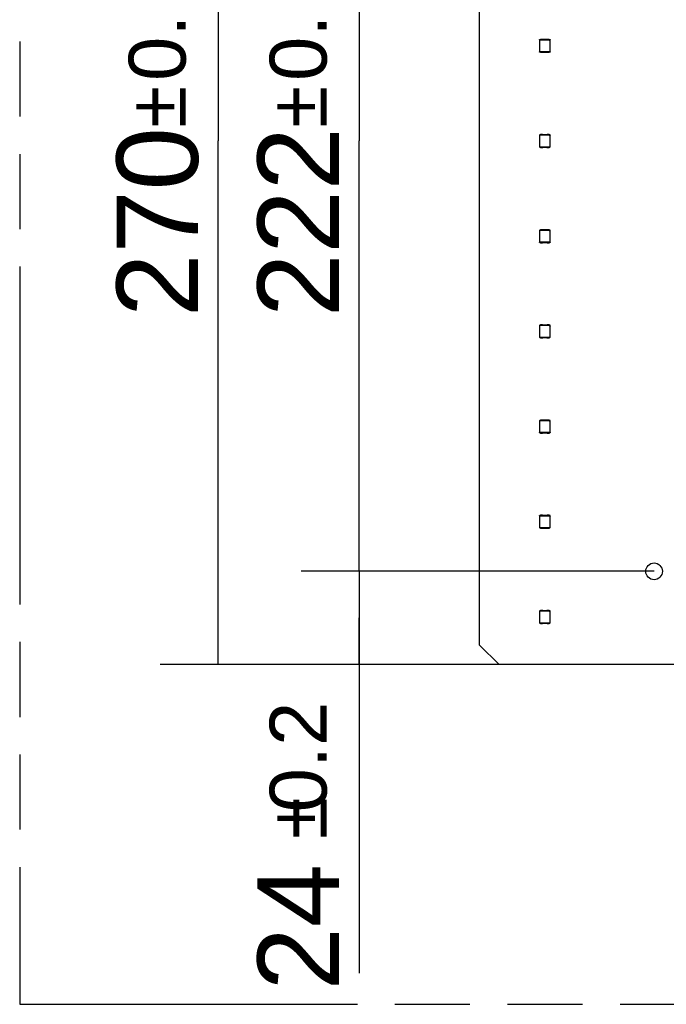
# Model space of a CAD drawing. Header units: millimetres. Extents: x 0 to 210, y 0 to 297.
# Tile 3 of 44: x 50 to 67, y 133 to 158. Entities that reach past the tile are written whole.
import ezdxf
from ezdxf.enums import TextEntityAlignment as Align

# ---------------------------------------------------------------- set-up
doc = ezdxf.new("R2010")
doc.units = ezdxf.units.MM
doc.header["$LTSCALE"] = 19.36
doc.linetypes.add('PHANTOM', pattern=[0.8, 0.45, -0.05, 0.1, -0.05, 0.1, -0.05])
doc.layers.get('0').update_dxf_attribs({"linetype": 'CONTINUOUS'})
doc.layers.add('DEFAULT_3', color=7, linetype='PHANTOM')
doc.layers.add('Z_DIM_2D', color=7, linetype='CONTINUOUS')
doc.styles.add('TEXTSTYLE_3', font='helveticaneueltw1g-ltcn.otf')
doc.styles.add('TEXTSTYLE_4', font='gdt', dxfattribs={"width": 0.7})
doc.dimstyles.new('DIMSTYLE_1', dxfattribs={"dimtxt": 2.1, "dimasz": 3.5, "dimexe": 1.5, "dimexo": 0, "dimgap": 0.525, "dimtad": 1, "dimdec": 3, "dimlfac": 10, "dimdsep": 46, "dimtxsty": 'TEXTSTYLE_3', "dimblk": '_FILLED', "dimblk1": '_FILLED', "dimblk2": '_FILLED', "dimcen": 0.09, "dimclrt": 5, "dimadec": 3, "dimazin": 2, "dimtol": 1, "dimtp": 0.2, "dimtm": 0.2, "dimtfac": 1, "dimtdec": 3, "dimtofl": 0, "dimtmove": 0, "dimatfit": 3, "dimldrblk": '_FILLED', "dimfxl": 0, "dimtolj": 1, "dimarcsym": 0})
doc.dimstyles.new('DIMSTYLE_3', dxfattribs={"dimtxt": 2.1, "dimasz": 3.5, "dimexe": 1.5, "dimexo": 0, "dimgap": 0.525, "dimtad": 1, "dimdec": 3, "dimlfac": 10, "dimdsep": 46, "dimtxsty": 'TEXTSTYLE_3', "dimblk": '_FILLED', "dimblk1": '_FILLED', "dimblk2": '_FILLED', "dimcen": 0.09, "dimclrt": 5, "dimadec": 3, "dimazin": 2, "dimtol": 1, "dimtp": 0.3, "dimtm": 0.3, "dimtfac": 1, "dimtdec": 3, "dimtofl": 0, "dimtmove": 0, "dimatfit": 3, "dimldrblk": '_FILLED', "dimfxl": 0, "dimtolj": 1, "dimarcsym": 0})

# ---------------------------------------------------------------- blocks, each defined once
blk = doc.blocks.new('*D6')
at = {"layer": 'Z_DIM_2D', "color": 2, "linetype": 'Continuous', "transparency": 16777216}
for p, q in [((66.495, 166.046), (57.389, 166.046)), ((58.889, 166.046), (58.889, 154.946)), ((58.889, 143.846), (58.889, 154.946)), ((66.495, 143.846), (57.389, 143.846))]:
    blk.add_line(p, q, dxfattribs=at)
at = {"layer": 'Z_DIM_2D', "color": 5, "linetype": 'Continuous', "transparency": 16777216}
for s, height, style, p in [('0.2', 1.47, 'TEXTSTYLE_3', (58.049, 157.919)), ('`', 1.47, 'TEXTSTYLE_4', (58.049, 155.827)), ('222', 2.1, 'TEXTSTYLE_3', (58.364, 152.854))]:
    blk.add_text(s, height=height, rotation=90, dxfattribs=dict(at, style=style)).set_placement(p, align=Align.CENTER)
blk = doc.blocks.new('_FILLED')
at = {"color": 0, "linetype": 'ByBlock'}
blk.add_solid([(0, 0), (-1, 0.125), (-1, -0.125)], dxfattribs=at)
blk = doc.blocks.new('_NONE')
blk = doc.blocks.new('*D7')
at = {"layer": 'Z_DIM_2D', "color": 2, "linetype": 'Continuous', "transparency": 16777216}
for p, q in [((62.495, 168.446), (53.752, 168.446)), ((55.252, 168.446), (55.252, 154.946)), ((55.252, 141.446), (55.252, 154.946)), ((62.495, 141.446), (53.752, 141.446))]:
    blk.add_line(p, q, dxfattribs=at)
at = {"layer": 'Z_DIM_2D', "color": 5, "linetype": 'Continuous', "transparency": 16777216}
for s, height, style, p in [('0.3', 1.47, 'TEXTSTYLE_3', (54.412, 157.919)), ('`', 1.47, 'TEXTSTYLE_4', (54.412, 155.827)), ('270', 2.1, 'TEXTSTYLE_3', (54.727, 152.854))]:
    blk.add_text(s, height=height, rotation=90, dxfattribs=dict(at, style=style)).set_placement(p, align=Align.CENTER)
blk = doc.blocks.new('*D8')
at = {"layer": 'Z_DIM_2D', "color": 2, "linetype": 'Continuous', "transparency": 16777216}
for p, q in [((66.28, 143.846), (57.389, 143.846)), ((58.889, 143.846), (58.889, 142.646)), ((58.889, 141.446), (58.889, 142.646)), ((58.889, 142.646), (58.889, 133.48)), ((62.495, 141.446), (57.389, 141.446))]:
    blk.add_line(p, q, dxfattribs=at)
at = {"layer": 'Z_DIM_2D', "color": 5, "linetype": 'Continuous', "transparency": 16777216}
for s, height, style, p in [('0.2', 1.47, 'TEXTSTYLE_3', (58.049, 140.485)), ('`', 1.47, 'TEXTSTYLE_4', (58.049, 138.016)), ('24', 2.1, 'TEXTSTYLE_3', (58.364, 136.301))]:
    blk.add_text(s, height=height, rotation=90, dxfattribs=dict(at, style=style)).set_placement(p, align=Align.RIGHT)

msp = doc.modelspace()

# ---------------------------------------------------------------- linework, layer by layer
at = {"color": 7, "linetype": 'Continuous'}
for p, q in [((61.9946, 141.94591), (61.9946, 167.94591)), ((63.53755, 157.557), (63.53755, 157.237)), ((63.54096, 157.55359), (63.53755, 157.557)), ((63.53755, 157.557), (63.56855, 157.557)), ((63.54096, 157.55359), (63.54096, 157.2404)), ((63.54096, 157.55359), (63.78184, 157.55359)), ((63.56855, 157.55569), (63.56855, 157.572)), ((63.56855, 157.572), (63.61025, 157.572)), ((63.56855, 157.55569), (63.78655, 157.55569)), ((63.62348, 157.567), (63.73162, 157.567)), ((63.74485, 157.572), (63.78655, 157.572)), ((63.78184, 157.55359), (63.78578, 157.55464)), ((63.81414, 157.52129), (63.78184, 157.55359)), ((63.78578, 157.55464), (63.81519, 157.52523)), ((63.81519, 157.55464), (63.78578, 157.55464)), ((63.78655, 157.572), (63.78655, 157.55569)), ((63.78655, 157.557), (63.81755, 157.557)), ((63.81414, 157.52129), (63.81519, 157.52523)), ((63.81414, 157.2404), (63.81414, 157.52129)), ((63.81755, 157.557), (63.81519, 157.55464)), ((63.81519, 157.52523), (63.81519, 157.55464)), ((63.81755, 157.237), (63.81755, 157.557)), ((63.53755, 157.237), (63.54096, 157.2404)), ((63.56855, 157.237), (63.53755, 157.237)), ((63.81414, 157.2404), (63.54096, 157.2404)), ((63.56855, 157.222), (63.56855, 157.23831)), ((63.78655, 157.23831), (63.56855, 157.23831)), ((63.61025, 157.222), (63.56855, 157.222)), ((63.73162, 157.227), (63.62348, 157.227)), ((63.78655, 157.222), (63.74485, 157.222)), ((63.78655, 157.23831), (63.78655, 157.222)), ((63.81755, 157.237), (63.78655, 157.237)), ((63.81414, 157.2404), (63.81755, 157.237)), ((63.53755, 155.10246), (63.53755, 154.78246)), ((63.54096, 155.09905), (63.53755, 155.10246)), ((63.53755, 155.10246), (63.56855, 155.10246)), ((63.54096, 155.09905), (63.54096, 154.78586)), ((63.54096, 155.09905), (63.78184, 155.09905)), ((63.56855, 155.10115), (63.56855, 155.11746)), ((63.56855, 155.11746), (63.61025, 155.11746)), ((63.56855, 155.10115), (63.78655, 155.10115)), ((63.62348, 155.11246), (63.73162, 155.11246)), ((63.74485, 155.11746), (63.78655, 155.11746)), ((63.78184, 155.09905), (63.78578, 155.1001)), ((63.81414, 155.06675), (63.78184, 155.09905)), ((63.78578, 155.1001), (63.81519, 155.07069)), ((63.81519, 155.1001), (63.78578, 155.1001)), ((63.78655, 155.11746), (63.78655, 155.10115)), ((63.78655, 155.10246), (63.81755, 155.10246)), ((63.81414, 155.06675), (63.81519, 155.07069)), ((63.81414, 154.78586), (63.81414, 155.06675)), ((63.81755, 155.10246), (63.81519, 155.1001)), ((63.81519, 155.07069), (63.81519, 155.1001)), ((63.81755, 154.78246), (63.81755, 155.10246)), ((63.53755, 154.78246), (63.54096, 154.78586)), ((63.56855, 154.78246), (63.53755, 154.78246)), ((63.81414, 154.78586), (63.54096, 154.78586)), ((63.56855, 154.76746), (63.56855, 154.78377)), ((63.78655, 154.78377), (63.56855, 154.78377)), ((63.61025, 154.76746), (63.56855, 154.76746)), ((63.73162, 154.77246), (63.62348, 154.77246)), ((63.78655, 154.76746), (63.74485, 154.76746)), ((63.78655, 154.78377), (63.78655, 154.76746)), ((63.81755, 154.78246), (63.78655, 154.78246)), ((63.81414, 154.78586), (63.81755, 154.78246)), ((63.53755, 152.64792), (63.53755, 152.32792)), ((63.54096, 152.64451), (63.53755, 152.64792)), ((63.53755, 152.64792), (63.56855, 152.64792)), ((63.54096, 152.64451), (63.54096, 152.33132)), ((63.54096, 152.64451), (63.78184, 152.64451)), ((63.56855, 152.64661), (63.56855, 152.66292)), ((63.56855, 152.66292), (63.61025, 152.66292)), ((63.56855, 152.64661), (63.78655, 152.64661)), ((63.62348, 152.65792), (63.73162, 152.65792)), ((63.74485, 152.66292), (63.78655, 152.66292)), ((63.78184, 152.64451), (63.78578, 152.64556)), ((63.81414, 152.61221), (63.78184, 152.64451)), ((63.78578, 152.64556), (63.81519, 152.61615)), ((63.81519, 152.64556), (63.78578, 152.64556)), ((63.78655, 152.66292), (63.78655, 152.64661)), ((63.78655, 152.64792), (63.81755, 152.64792)), ((63.81414, 152.61221), (63.81519, 152.61615)), ((63.81414, 152.33132), (63.81414, 152.61221)), ((63.81755, 152.64792), (63.81519, 152.64556)), ((63.81519, 152.61615), (63.81519, 152.64556)), ((63.81755, 152.32792), (63.81755, 152.64792)), ((63.53755, 152.32792), (63.54096, 152.33132)), ((63.56855, 152.32792), (63.53755, 152.32792)), ((63.81414, 152.33132), (63.54096, 152.33132)), ((63.56855, 152.31292), (63.56855, 152.32923)), ((63.78655, 152.32923), (63.56855, 152.32923)), ((63.61025, 152.31292), (63.56855, 152.31292)), ((63.73162, 152.31792), (63.62348, 152.31792)), ((63.78655, 152.31292), (63.74485, 152.31292)), ((63.78655, 152.32923), (63.78655, 152.31292)), ((63.81755, 152.32792), (63.78655, 152.32792)), ((63.81414, 152.33132), (63.81755, 152.32792)), ((63.53755, 150.19338), (63.53755, 149.87338)), ((63.54096, 150.18997), (63.53755, 150.19338)), ((63.53755, 150.19338), (63.56855, 150.19338)), ((63.54096, 150.18997), (63.54096, 149.87678)), ((63.54096, 150.18997), (63.78184, 150.18997)), ((63.56855, 150.19207), (63.56855, 150.20838)), ((63.56855, 150.20838), (63.61025, 150.20838)), ((63.56855, 150.19207), (63.78655, 150.19207)), ((63.62348, 150.20338), (63.73162, 150.20338)), ((63.74485, 150.20838), (63.78655, 150.20838)), ((63.78184, 150.18997), (63.78578, 150.19102)), ((63.81414, 150.15767), (63.78184, 150.18997)), ((63.78578, 150.19102), (63.81519, 150.16161)), ((63.81519, 150.19102), (63.78578, 150.19102)), ((63.78655, 150.20838), (63.78655, 150.19207)), ((63.78655, 150.19338), (63.81755, 150.19338)), ((63.81414, 150.15767), (63.81519, 150.16161)), ((63.81414, 149.87678), (63.81414, 150.15767)), ((63.81755, 150.19338), (63.81519, 150.19102)), ((63.81519, 150.16161), (63.81519, 150.19102)), ((63.81755, 149.87338), (63.81755, 150.19338)), ((63.53755, 149.87338), (63.54096, 149.87678)), ((63.56855, 149.87338), (63.53755, 149.87338)), ((63.81414, 149.87678), (63.54096, 149.87678)), ((63.56855, 149.85838), (63.56855, 149.87469)), ((63.78655, 149.87469), (63.56855, 149.87469)), ((63.61025, 149.85838), (63.56855, 149.85838)), ((63.73162, 149.86338), (63.62348, 149.86338)), ((63.78655, 149.85838), (63.74485, 149.85838)), ((63.78655, 149.87469), (63.78655, 149.85838)), ((63.81755, 149.87338), (63.78655, 149.87338)), ((63.81414, 149.87678), (63.81755, 149.87338)), ((63.53755, 147.73884), (63.53755, 147.41884)), ((63.54096, 147.73543), (63.53755, 147.73884)), ((63.53755, 147.73884), (63.56855, 147.73884)), ((63.54096, 147.73543), (63.54096, 147.42224)), ((63.54096, 147.73543), (63.78184, 147.73543)), ((63.56855, 147.73753), (63.56855, 147.75384)), ((63.56855, 147.75384), (63.61025, 147.75384)), ((63.56855, 147.73753), (63.78655, 147.73753)), ((63.62348, 147.74884), (63.73162, 147.74884)), ((63.74485, 147.75384), (63.78655, 147.75384)), ((63.78184, 147.73543), (63.78578, 147.73648)), ((63.81414, 147.70313), (63.78184, 147.73543)), ((63.78578, 147.73648), (63.81519, 147.70707)), ((63.81519, 147.73648), (63.78578, 147.73648)), ((63.78655, 147.75384), (63.78655, 147.73753)), ((63.78655, 147.73884), (63.81755, 147.73884)), ((63.81414, 147.70313), (63.81519, 147.70707)), ((63.81414, 147.42224), (63.81414, 147.70313)), ((63.81755, 147.73884), (63.81519, 147.73648)), ((63.81519, 147.70707), (63.81519, 147.73648)), ((63.81755, 147.41884), (63.81755, 147.73884)), ((63.53755, 147.41884), (63.54096, 147.42224)), ((63.56855, 147.41884), (63.53755, 147.41884)), ((63.81414, 147.42224), (63.54096, 147.42224)), ((63.56855, 147.40384), (63.56855, 147.42015)), ((63.78655, 147.42015), (63.56855, 147.42015)), ((63.61025, 147.40384), (63.56855, 147.40384)), ((63.73162, 147.40884), (63.62348, 147.40884)), ((63.78655, 147.40384), (63.74485, 147.40384)), ((63.78655, 147.42015), (63.78655, 147.40384)), ((63.81755, 147.41884), (63.78655, 147.41884)), ((63.81414, 147.42224), (63.81755, 147.41884)), ((63.53755, 145.2843), (63.53755, 144.9643)), ((63.54096, 145.28089), (63.53755, 145.2843)), ((63.53755, 145.2843), (63.56855, 145.2843)), ((63.54096, 145.28089), (63.54096, 144.9677)), ((63.54096, 145.28089), (63.78184, 145.28089)), ((63.56855, 145.28299), (63.56855, 145.2993)), ((63.56855, 145.2993), (63.61025, 145.2993)), ((63.56855, 145.28299), (63.78655, 145.28299)), ((63.62348, 145.2943), (63.73162, 145.2943)), ((63.74485, 145.2993), (63.78655, 145.2993)), ((63.78184, 145.28089), (63.78578, 145.28194)), ((63.81414, 145.24859), (63.78184, 145.28089)), ((63.78578, 145.28194), (63.81519, 145.25253)), ((63.81519, 145.28194), (63.78578, 145.28194)), ((63.78655, 145.2993), (63.78655, 145.28299)), ((63.78655, 145.2843), (63.81755, 145.2843)), ((63.81414, 145.24859), (63.81519, 145.25253)), ((63.81414, 144.9677), (63.81414, 145.24859)), ((63.81755, 145.2843), (63.81519, 145.28194)), ((63.81519, 145.25253), (63.81519, 145.28194)), ((63.81755, 144.9643), (63.81755, 145.2843)), ((63.53755, 144.9643), (63.54096, 144.9677)), ((63.56855, 144.9643), (63.53755, 144.9643)), ((63.81414, 144.9677), (63.54096, 144.9677)), ((63.56855, 144.9493), (63.56855, 144.96561)), ((63.78655, 144.96561), (63.56855, 144.96561)), ((63.61025, 144.9493), (63.56855, 144.9493)), ((63.73162, 144.9543), (63.62348, 144.9543)), ((63.78655, 144.9493), (63.74485, 144.9493)), ((63.78655, 144.96561), (63.78655, 144.9493)), ((63.81755, 144.9643), (63.78655, 144.9643)), ((63.81414, 144.9677), (63.81755, 144.9643)), ((63.54096, 142.82635), (63.53755, 142.82976)), ((63.53755, 142.82976), (63.53755, 142.50976)), ((63.53755, 142.82976), (63.56855, 142.82976)), ((63.54096, 142.82635), (63.54096, 142.51316)), ((63.54096, 142.82635), (63.78184, 142.82635)), ((63.56855, 142.82845), (63.56855, 142.84476)), ((63.56855, 142.84476), (63.61025, 142.84476)), ((63.56855, 142.82845), (63.78655, 142.82845)), ((63.62348, 142.83976), (63.73162, 142.83976)), ((63.74485, 142.84476), (63.78655, 142.84476)), ((63.78184, 142.82635), (63.78578, 142.8274)), ((63.81414, 142.79405), (63.78184, 142.82635)), ((63.78578, 142.8274), (63.81519, 142.79799)), ((63.81519, 142.8274), (63.78578, 142.8274)), ((63.78655, 142.84476), (63.78655, 142.82845)), ((63.78655, 142.82976), (63.81755, 142.82976)), ((63.81414, 142.79405), (63.81519, 142.79799)), ((63.81414, 142.51316), (63.81414, 142.79405)), ((63.81755, 142.82976), (63.81519, 142.8274)), ((63.81519, 142.79799), (63.81519, 142.8274)), ((63.81755, 142.50976), (63.81755, 142.82976)), ((63.53755, 142.50976), (63.54096, 142.51316)), ((63.56855, 142.50976), (63.53755, 142.50976)), ((63.81414, 142.51316), (63.54096, 142.51316)), ((63.56855, 142.49476), (63.56855, 142.51107)), ((63.78655, 142.51107), (63.56855, 142.51107)), ((63.61025, 142.49476), (63.56855, 142.49476)), ((63.73162, 142.49976), (63.62348, 142.49976)), ((63.78655, 142.49476), (63.74485, 142.49476)), ((63.78655, 142.51107), (63.78655, 142.49476)), ((63.81755, 142.50976), (63.78655, 142.50976)), ((63.81414, 142.51316), (63.81755, 142.50976)), ((61.9946, 141.94591), (62.4946, 141.44591)), ((115.4946, 141.44591), (62.4946, 141.44591))]:
    msp.add_line(p, q, dxfattribs=at)
msp.add_circle((66.4946, 143.84591), 0.215, dxfattribs=at)
for centre, start, end in [((63.62348, 157.587), 228.590378, 270), ((63.73162, 157.587), 270, 311.409622), ((63.62348, 157.207), 90, 131.409622), ((63.73162, 157.207), 48.590378, 90), ((63.62348, 155.13246), 228.590378, 270), ((63.73162, 155.13246), 270, 311.409622), ((63.62348, 154.75246), 90, 131.409622), ((63.73162, 154.75246), 48.590378, 90), ((63.62348, 152.67792), 228.590378, 270), ((63.73162, 152.67792), 270, 311.409622), ((63.62348, 152.29792), 90, 131.409622), ((63.73162, 152.29792), 48.590378, 90), ((63.62348, 150.22338), 228.590378, 270), ((63.73162, 150.22338), 270, 311.409622), ((63.62348, 149.84338), 90, 131.409622), ((63.73162, 149.84338), 48.590378, 90), ((63.62348, 147.76884), 228.590378, 270), ((63.73162, 147.76884), 270, 311.409622), ((63.62348, 147.38884), 90, 131.409622), ((63.73162, 147.38884), 48.590378, 90), ((63.62348, 145.3143), 228.590378, 270), ((63.73162, 145.3143), 270, 311.409622), ((63.62348, 144.9343), 90, 131.409622), ((63.73162, 144.9343), 48.590378, 90), ((63.62348, 142.85976), 228.590378, 270), ((63.73162, 142.85976), 270, 311.409622), ((63.62348, 142.47976), 90, 131.409622), ((63.73162, 142.47976), 48.590378, 90)]:
    msp.add_arc(centre, 0.02, start, end, dxfattribs=at)
at = {"layer": 'DEFAULT_3', "color": 91, "linetype": 'PHANTOM', "true_color": 0x80ff80}
for p, q in [((50.12864, 182.68), (50.12864, 132.68)), ((50.12864, 132.68), (150.12864, 132.68))]:
    msp.add_line(p, q, dxfattribs=at)

# ---------------------------------------------------------------- dimensions: what is measured, and where the dimension line sits
at = {"layer": 'Z_DIM_2D', "color": 2, "linetype": 'Continuous'}
for base, p1, p2, angle, dimstyle, picture, middle in [((55.25237, 141.44591), (62.4946, 168.44591), (62.4946, 141.44591), 270, 'DIMSTYLE_3', '*D7', (55.25237, 154.94591)), ((58.88893, 143.84591), (66.4946, 166.04591), (66.4946, 143.84591), 270, 'DIMSTYLE_1', '*D6', (58.88893, 154.94591)), ((58.88893, 143.84591), (62.4946, 141.44591), (66.2796, 143.84591), 90, 'DIMSTYLE_1', '*D8', (58.88893, 136.98248))]:
    dim = msp.add_linear_dim(base=base, p1=p1, p2=p2, angle=angle, dimstyle=dimstyle, override={"dimblk1": 'NONE', "dimblk2": 'NONE', "dimsah": 1}, dxfattribs=at)
    dim.commit()
    dim.dimension.update_dxf_attribs({"geometry": picture, "text_midpoint": middle, "dimtype": 160})

doc.saveas('drawing.dxf')
